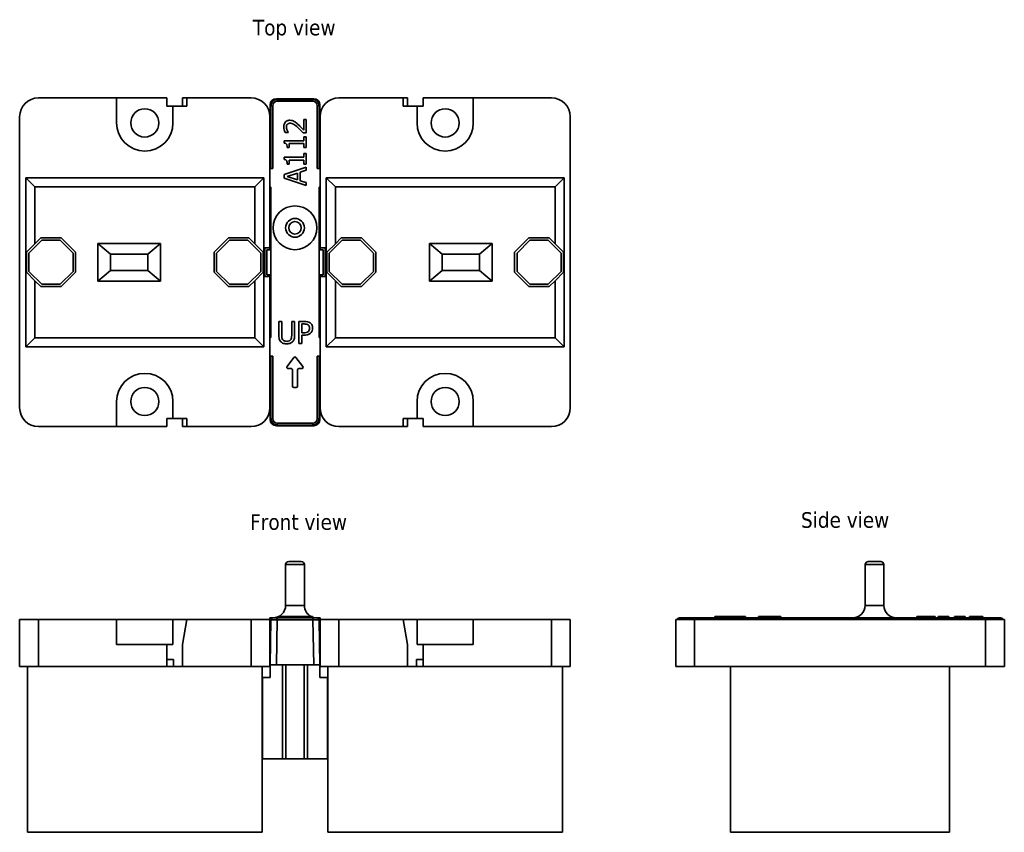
# Model space of a CAD drawing. Header units: millimetres. Extents: x 36 to 193, y 101 to 231.
import ezdxf

# ---------------------------------------------------------------- set-up
doc = ezdxf.new("R2010")
doc.units = ezdxf.units.MM
for name, color, linetype, lineweight in [('Symbol (ISO)', 7, 'Continuous', 25), ('Visible (ISO)', 7, 'Continuous', 35), ('Visible Narrow (ISO)', 7, 'Continuous', 35)]:
    doc.layers.add(name, color=color, linetype=linetype, lineweight=lineweight)
doc.styles.add('Note Text (ISO)', font='tahoma.ttf')

msp = doc.modelspace()

# ---------------------------------------------------------------- linework, layer by layer
at = {"layer": 'Visible (ISO)'}
for p, q in [((38.96, 218.24), (51.46, 218.24)), ((51.46, 218.24), (51.46, 214.24)), ((51.46, 218.24), (59.46, 218.24)), ((59.46, 216.94), (59.46, 218.24)), ((61.96, 218.24), (62.66, 218.24)), ((61.96, 218.24), (61.96, 216.94)), ((62.66, 218.24), (62.66, 216.94)), ((62.66, 218.24), (72.96, 218.24)), ((82.95, 218.12), (76.98, 218.12)), ((86.96, 218.24), (97.26, 218.24)), ((97.26, 218.24), (97.96, 218.24)), ((97.26, 216.94), (97.26, 218.24)), ((97.96, 218.24), (97.96, 216.94)), ((100.46, 218.24), (108.46, 218.24)), ((100.46, 218.24), (100.46, 216.94)), ((108.46, 218.24), (120.96, 218.24)), ((108.46, 214.24), (108.46, 218.24)), ((60.46, 216.94), (59.46, 216.94)), ((62.66, 216.94), (60.46, 216.94)), ((60.46, 214.24), (60.46, 216.94)), ((75.98, 217.12), (75.98, 215.09)), ((83.95, 215.09), (83.95, 217.12)), ((99.46, 216.94), (97.26, 216.94)), ((99.46, 216.94), (99.46, 214.24)), ((100.46, 216.94), (99.46, 216.94)), ((35.96, 168.74), (35.96, 215.24)), ((75.96, 215.24), (75.96, 206.99)), ((76.04, 215.09), (76.04, 211.89)), ((81.75, 214.81), (81.35, 214.81)), ((81.35, 214.81), (81.35, 213.09)), ((81.75, 212.65), (81.75, 214.81)), ((83.89, 211.89), (83.89, 215.09)), ((83.96, 206.99), (83.96, 215.24)), ((123.96, 215.24), (123.96, 168.74)), ((78.39, 212.73), (78.89, 212.73)), ((78.89, 212.73), (78.89, 212.75)), ((81.26, 212.65), (81.75, 212.65)), ((75.98, 211.89), (75.98, 206.99)), ((81.39, 211.39), (78.24, 211.39)), ((78.24, 211.39), (78.24, 211.03)), ((79.05, 210.3), (79.05, 210.94)), ((79.05, 210.94), (81.39, 210.94)), ((81.75, 212.01), (81.39, 212.01)), ((81.39, 212.01), (81.39, 211.39)), ((81.39, 210.94), (81.39, 210.3)), ((81.75, 210.3), (81.75, 212.01)), ((83.95, 206.99), (83.95, 211.89)), ((78.73, 210.3), (79.05, 210.3)), ((81.39, 210.3), (81.75, 210.3)), ((81.75, 209.38), (81.39, 209.38)), ((81.39, 209.38), (81.39, 208.76)), ((81.75, 207.68), (81.75, 209.38)), ((81.39, 208.76), (78.24, 208.76)), ((78.24, 208.76), (78.24, 208.4)), ((79.05, 207.68), (79.05, 208.31)), ((79.05, 208.31), (81.39, 208.31)), ((81.39, 208.31), (81.39, 207.68)), ((75.96, 206.99), (75.96, 203.99)), ((75.96, 206.99), (76.41, 206.99)), ((81.75, 207.17), (78.25, 205.99)), ((78.73, 207.68), (79.05, 207.68)), ((78.73, 205.69), (80.38, 206.23)), ((80.38, 206.23), (80.38, 205.15)), ((80.77, 206.36), (81.75, 206.68)), ((80.77, 205.02), (80.77, 206.36)), ((81.39, 207.68), (81.75, 207.68)), ((81.75, 206.68), (81.75, 207.17)), ((83.52, 206.99), (83.96, 206.99)), ((83.96, 203.99), (83.96, 206.99)), ((36.96, 205.49), (38.41, 204.05)), ((36.96, 178.49), (36.96, 205.49)), ((36.96, 205.49), (74.96, 205.49)), ((74.96, 205.49), (73.52, 204.05)), ((74.96, 205.49), (74.96, 178.49)), ((78.25, 205.99), (78.25, 205.42)), ((78.25, 205.42), (81.75, 204.24)), ((80.38, 205.15), (78.73, 205.69)), ((81.75, 204.71), (80.77, 205.02)), ((81.75, 204.24), (81.75, 204.71)), ((84.96, 205.49), (86.41, 204.05)), ((84.96, 178.49), (84.96, 205.49)), ((84.96, 205.49), (122.96, 205.49)), ((122.96, 205.49), (121.52, 204.05)), ((122.96, 205.49), (122.96, 178.49)), ((38.41, 204.05), (38.41, 194.95)), ((73.52, 204.05), (38.41, 204.05)), ((73.52, 194.95), (73.52, 204.05)), ((75.96, 203.99), (76.11, 203.99)), ((75.96, 203.99), (75.96, 194.29)), ((75.98, 203.99), (75.98, 202.49)), ((76.11, 193.99), (76.11, 203.99)), ((83.81, 203.99), (83.96, 203.99)), ((83.81, 203.99), (83.81, 193.99)), ((83.95, 202.49), (83.95, 203.99)), ((83.96, 194.29), (83.96, 203.99)), ((86.41, 204.05), (86.41, 194.95)), ((121.52, 204.05), (86.41, 204.05)), ((121.52, 194.95), (121.52, 204.05)), ((75.96, 202.42), (75.98, 202.42)), ((75.98, 202.49), (75.98, 198.49)), ((83.95, 198.49), (83.95, 202.49)), ((83.95, 202.42), (83.96, 202.42)), ((75.98, 198.56), (75.96, 198.56)), ((75.98, 198.49), (75.98, 194.4)), ((83.96, 198.56), (83.95, 198.56)), ((83.95, 194.4), (83.95, 198.49)), ((39.5, 195.52), (37.44, 193.45)), ((38.41, 194.95), (39.35, 195.89)), ((39.35, 195.89), (42.58, 195.89)), ((42.42, 195.52), (39.5, 195.52)), ((44.49, 193.45), (42.42, 195.52)), ((42.58, 195.89), (44.86, 193.61)), ((67.06, 193.61), (69.35, 195.89)), ((69.5, 195.52), (67.44, 193.45)), ((69.35, 195.89), (72.58, 195.89)), ((72.42, 195.52), (69.5, 195.52)), ((74.49, 193.45), (72.42, 195.52)), ((72.58, 195.89), (73.52, 194.95)), ((87.5, 195.52), (85.44, 193.45)), ((86.41, 194.95), (87.35, 195.89)), ((87.35, 195.89), (90.58, 195.89)), ((90.42, 195.52), (87.5, 195.52)), ((92.49, 193.45), (90.42, 195.52)), ((90.58, 195.89), (92.86, 193.61)), ((115.06, 193.61), (117.35, 195.89)), ((117.5, 195.52), (115.44, 193.45)), ((117.35, 195.89), (120.58, 195.89)), ((120.42, 195.52), (117.5, 195.52)), ((122.49, 193.45), (120.42, 195.52)), ((120.58, 195.89), (121.52, 194.95)), ((37.06, 193.61), (38.41, 194.95)), ((37.06, 190.38), (37.06, 193.61)), ((44.86, 193.61), (44.86, 190.38)), ((50.46, 193.29), (48.46, 194.99)), ((48.46, 194.99), (58.46, 194.99)), ((48.46, 188.99), (48.46, 194.99)), ((58.46, 194.99), (56.46, 193.29)), ((58.46, 194.99), (58.46, 188.99)), ((67.06, 190.38), (67.06, 193.61)), ((73.52, 194.95), (74.86, 193.61)), ((74.86, 193.61), (74.86, 190.38)), ((75.16, 189.69), (75.16, 194.29)), ((75.16, 194.29), (75.96, 194.29)), ((75.46, 193.99), (76.11, 193.99)), ((75.46, 189.99), (75.46, 193.99)), ((75.96, 194.29), (75.96, 193.99)), ((75.98, 194.4), (76.06, 193.99)), ((76.11, 193.99), (76.11, 189.99)), ((83.81, 189.99), (83.81, 193.99)), ((83.81, 193.99), (84.46, 193.99)), ((83.86, 193.99), (83.95, 194.4)), ((83.96, 193.99), (83.96, 194.29)), ((83.96, 194.29), (84.76, 194.29)), ((84.46, 193.99), (84.46, 189.99)), ((84.76, 194.29), (84.76, 189.69)), ((85.06, 193.61), (86.41, 194.95)), ((85.06, 190.38), (85.06, 193.61)), ((92.86, 193.61), (92.86, 190.38)), ((101.46, 194.99), (111.46, 194.99)), ((103.46, 193.29), (101.46, 194.99)), ((101.46, 188.99), (101.46, 194.99)), ((111.46, 194.99), (109.46, 193.29)), ((111.46, 194.99), (111.46, 188.99)), ((115.06, 190.38), (115.06, 193.61)), ((121.52, 194.95), (122.86, 193.61)), ((122.86, 193.61), (122.86, 190.38)), ((37.44, 193.45), (37.44, 190.53)), ((44.49, 190.53), (44.49, 193.45)), ((56.46, 193.29), (50.46, 193.29)), ((50.46, 190.69), (50.46, 193.29)), ((56.46, 193.29), (56.46, 190.69)), ((67.44, 193.45), (67.44, 190.53)), ((74.49, 190.53), (74.49, 193.45)), ((85.44, 193.45), (85.44, 190.53)), ((92.49, 190.53), (92.49, 193.45)), ((109.46, 193.29), (103.46, 193.29)), ((103.46, 190.69), (103.46, 193.29)), ((109.46, 193.29), (109.46, 190.69)), ((115.44, 193.45), (115.44, 190.53)), ((122.49, 190.53), (122.49, 193.45)), ((37.44, 190.53), (39.5, 188.47)), ((42.42, 188.47), (44.49, 190.53)), ((48.46, 188.99), (50.46, 190.69)), ((50.46, 190.69), (56.46, 190.69)), ((56.46, 190.69), (58.46, 188.99)), ((67.44, 190.53), (69.5, 188.47)), ((72.42, 188.47), (74.49, 190.53)), ((85.44, 190.53), (87.5, 188.47)), ((90.42, 188.47), (92.49, 190.53)), ((101.46, 188.99), (103.46, 190.69)), ((103.46, 190.69), (109.46, 190.69)), ((109.46, 190.69), (111.46, 188.99)), ((115.44, 190.53), (117.5, 188.47)), ((120.42, 188.47), (122.49, 190.53)), ((38.41, 189.03), (37.06, 190.38)), ((39.35, 188.09), (38.41, 189.03)), ((38.41, 189.03), (38.41, 179.94)), ((44.86, 190.38), (42.58, 188.09)), ((58.46, 188.99), (48.46, 188.99)), ((69.35, 188.09), (67.06, 190.38)), ((73.52, 189.03), (72.58, 188.09)), ((74.86, 190.38), (73.52, 189.03)), ((73.52, 179.94), (73.52, 189.03)), ((75.96, 189.69), (75.16, 189.69)), ((76.11, 189.99), (75.46, 189.99)), ((75.96, 189.99), (75.96, 189.69)), ((75.96, 189.69), (75.96, 179.99)), ((76.06, 189.99), (75.98, 189.59)), ((75.98, 189.59), (75.98, 185.49)), ((76.11, 179.99), (76.11, 189.99)), ((83.81, 189.99), (83.81, 179.99)), ((84.46, 189.99), (83.81, 189.99)), ((83.95, 189.59), (83.86, 189.99)), ((83.95, 185.49), (83.95, 189.59)), ((83.96, 189.69), (83.96, 189.99)), ((84.76, 189.69), (83.96, 189.69)), ((83.96, 179.99), (83.96, 189.69)), ((86.41, 189.03), (85.06, 190.38)), ((86.41, 189.03), (86.41, 179.94)), ((87.35, 188.09), (86.41, 189.03)), ((92.86, 190.38), (90.58, 188.09)), ((111.46, 188.99), (101.46, 188.99)), ((117.35, 188.09), (115.06, 190.38)), ((121.52, 189.03), (120.58, 188.09)), ((122.86, 190.38), (121.52, 189.03)), ((121.52, 179.94), (121.52, 189.03)), ((42.58, 188.09), (39.35, 188.09)), ((39.5, 188.47), (42.42, 188.47)), ((72.58, 188.09), (69.35, 188.09)), ((69.5, 188.47), (72.42, 188.47)), ((90.58, 188.09), (87.35, 188.09)), ((87.5, 188.47), (90.42, 188.47)), ((120.58, 188.09), (117.35, 188.09)), ((117.5, 188.47), (120.42, 188.47)), ((75.96, 185.42), (75.98, 185.42)), ((75.98, 185.49), (75.98, 181.49)), ((83.95, 181.49), (83.95, 185.49)), ((83.95, 185.42), (83.96, 185.42)), ((77.84, 182.53), (77.37, 182.53)), ((77.37, 182.53), (77.37, 180.35)), ((77.84, 180.35), (77.84, 182.53)), ((79.9, 182.53), (79.44, 182.53)), ((79.44, 182.53), (79.44, 180.33)), ((79.9, 180.35), (79.9, 182.53)), ((81.45, 182.53), (80.57, 182.53)), ((80.57, 182.53), (80.57, 179.03)), ((75.98, 181.56), (75.96, 181.56)), ((75.98, 181.49), (75.98, 179.99)), ((81.04, 180.73), (81.04, 182.13)), ((81.04, 182.13), (81.42, 182.13)), ((83.96, 181.56), (83.95, 181.56)), ((83.95, 179.99), (83.95, 181.49)), ((36.96, 178.49), (38.41, 179.94)), ((38.41, 179.94), (73.52, 179.94)), ((74.96, 178.49), (73.52, 179.94)), ((75.96, 179.99), (75.96, 176.99)), ((76.11, 179.99), (75.96, 179.99)), ((81.35, 180.73), (81.04, 180.73)), ((81.04, 179.03), (81.04, 180.33)), ((81.04, 180.33), (81.43, 180.33)), ((83.96, 179.99), (83.81, 179.99)), ((83.96, 176.99), (83.96, 179.99)), ((84.96, 178.49), (86.41, 179.94)), ((86.41, 179.94), (121.52, 179.94)), ((122.96, 178.49), (121.52, 179.94)), ((74.96, 178.49), (36.96, 178.49)), ((80.57, 179.03), (81.04, 179.03)), ((122.96, 178.49), (84.96, 178.49)), ((76.41, 176.99), (75.96, 176.99)), ((75.96, 176.99), (75.96, 168.74)), ((75.98, 176.99), (75.98, 172.09)), ((79.8, 176.78), (78.7, 175.31)), ((81.22, 175.31), (80.12, 176.78)), ((83.96, 176.99), (83.52, 176.99)), ((83.95, 172.09), (83.95, 176.99)), ((83.96, 168.74), (83.96, 176.99)), ((78.86, 174.99), (79.36, 174.99)), ((79.56, 174.79), (79.56, 172.19)), ((80.36, 172.19), (80.36, 174.79)), ((80.56, 174.99), (81.06, 174.99)), ((76.04, 172.09), (76.04, 168.89)), ((79.76, 171.99), (80.16, 171.99)), ((83.89, 168.89), (83.89, 172.09)), ((51.46, 169.74), (51.46, 165.74)), ((60.46, 167.04), (60.46, 169.74)), ((75.98, 168.89), (75.98, 166.86)), ((83.95, 166.86), (83.95, 168.89)), ((99.46, 169.74), (99.46, 167.04)), ((108.46, 165.74), (108.46, 169.74)), ((59.46, 167.04), (60.46, 167.04)), ((59.46, 165.74), (59.46, 167.04)), ((60.46, 167.04), (62.66, 167.04)), ((61.96, 165.74), (61.96, 167.04)), ((62.66, 167.04), (62.66, 165.74)), ((97.26, 165.74), (97.26, 167.04)), ((97.26, 167.04), (99.46, 167.04)), ((97.96, 165.74), (97.96, 167.04)), ((99.46, 167.04), (100.46, 167.04)), ((100.46, 167.04), (100.46, 165.74)), ((51.46, 165.74), (38.96, 165.74)), ((59.46, 165.74), (51.46, 165.74)), ((62.66, 165.74), (61.96, 165.74)), ((72.96, 165.74), (62.66, 165.74)), ((76.98, 165.86), (82.95, 165.86)), ((97.26, 165.74), (86.96, 165.74)), ((97.96, 165.74), (97.26, 165.74)), ((108.46, 165.74), (100.46, 165.74)), ((120.96, 165.74), (108.46, 165.74)), ((78.46, 137.18), (78.46, 143.68)), ((78.96, 144.18), (80.96, 144.18)), ((81.46, 137.18), (81.46, 143.68)), ((171.07, 137.18), (171.07, 143.68)), ((171.57, 144.18), (173.57, 144.18)), ((174.07, 137.18), (174.07, 143.68)), ((77.37, 135.18), (77.37, 135.38)), ((78.86, 135.38), (78.66, 135.38)), ((78.66, 135.18), (78.66, 135.38)), ((78.86, 135.38), (79.36, 135.38)), ((79.36, 135.38), (79.56, 135.38)), ((79.76, 135.38), (79.56, 135.38)), ((79.56, 135.18), (79.56, 135.38)), ((79.76, 135.38), (80.16, 135.38)), ((80.36, 135.38), (80.16, 135.38)), ((80.36, 135.38), (80.56, 135.38)), ((80.36, 135.18), (80.36, 135.38)), ((80.56, 135.38), (81.06, 135.38)), ((81.26, 135.38), (81.06, 135.38)), ((81.26, 135.38), (81.43, 135.38)), ((81.26, 135.18), (81.26, 135.38)), ((82.78, 135.18), (82.78, 135.38)), ((147.27, 135.38), (147.07, 135.38)), ((147.07, 135.18), (147.07, 135.38)), ((147.27, 135.38), (149.87, 135.38)), ((149.87, 135.38), (150.07, 135.38)), ((150.39, 135.38), (150.07, 135.38)), ((150.07, 135.18), (150.07, 135.38)), ((150.39, 135.38), (151.85, 135.38)), ((151.93, 135.38), (151.85, 135.38)), ((151.93, 135.18), (151.93, 135.38)), ((154.03, 135.18), (154.03, 135.38)), ((154.1, 135.38), (155.41, 135.38)), ((154.1, 135.18), (154.1, 135.38)), ((155.41, 135.18), (155.41, 135.38)), ((157.6, 135.18), (157.6, 135.38)), ((179.31, 135.38), (179.78, 135.38)), ((179.31, 135.18), (179.31, 135.38)), ((179.78, 135.38), (180.1, 135.38)), ((179.78, 135.18), (179.78, 135.38)), ((180.1, 135.38), (181.43, 135.38)), ((180.1, 135.18), (180.1, 135.38)), ((181.43, 135.38), (181.75, 135.38)), ((181.43, 135.18), (181.43, 135.38)), ((181.75, 135.38), (182.24, 135.38)), ((181.75, 135.18), (181.75, 135.38)), ((182.24, 135.18), (182.24, 135.38)), ((182.75, 135.18), (182.75, 135.38)), ((182.75, 135.38), (184.46, 135.38)), ((184.46, 135.18), (184.46, 135.38)), ((185.38, 135.18), (185.38, 135.38)), ((185.38, 135.38), (187.08, 135.38)), ((187.08, 135.18), (187.08, 135.38)), ((187.73, 135.18), (187.73, 135.38)), ((187.73, 135.38), (189.89, 135.38)), ((189.89, 135.18), (189.89, 135.38)), ((35.96, 134.93), (38.96, 134.93)), ((35.96, 127.43), (35.96, 134.93)), ((51.46, 134.93), (38.96, 134.93)), ((60.46, 134.93), (51.46, 134.93)), ((51.46, 130.93), (51.46, 134.93)), ((60.46, 130.93), (60.46, 134.93)), ((60.46, 134.93), (62.66, 134.93)), ((62.66, 134.93), (61.96, 130.93)), ((72.96, 134.93), (62.66, 134.93)), ((72.96, 134.93), (75.96, 134.93)), ((75.96, 134.93), (75.96, 135.18)), ((76.41, 135.18), (75.96, 135.18)), ((75.96, 127.43), (75.96, 134.93)), ((76.11, 134.88), (75.98, 127.68)), ((76.41, 135.18), (77.11, 135.18)), ((82.82, 135.18), (77.11, 135.18)), ((82.82, 135.18), (83.52, 135.18)), ((83.96, 135.18), (83.52, 135.18)), ((83.95, 127.68), (83.82, 134.88)), ((83.96, 134.93), (83.96, 135.18)), ((83.96, 127.43), (83.96, 134.93)), ((83.96, 134.93), (86.96, 134.93)), ((97.26, 134.93), (86.96, 134.93)), ((97.26, 134.93), (99.46, 134.93)), ((97.96, 130.93), (97.26, 134.93)), ((108.46, 134.93), (99.46, 134.93)), ((99.46, 134.93), (99.46, 130.93)), ((120.96, 134.93), (108.46, 134.93)), ((108.46, 130.93), (108.46, 134.93)), ((120.96, 134.93), (123.96, 134.93)), ((123.96, 127.43), (123.96, 134.93)), ((140.82, 134.93), (143.82, 134.93)), ((140.82, 127.43), (140.82, 134.93)), ((141.36, 135.18), (142.06, 135.18)), ((152.07, 135.18), (142.06, 135.18)), ((190.32, 134.93), (143.82, 134.93)), ((152.07, 135.18), (155.07, 135.18)), ((152.07, 134.93), (152.07, 135.18)), ((155.07, 134.93), (155.07, 135.18)), ((165.07, 135.18), (155.07, 135.18)), ((165.07, 135.18), (169.07, 135.18)), ((165.07, 134.93), (165.07, 135.18)), ((179.07, 135.18), (169.07, 135.18)), ((169.07, 135.18), (169.07, 134.93)), ((179.07, 135.18), (182.07, 135.18)), ((179.07, 134.93), (179.07, 135.18)), ((182.07, 134.93), (182.07, 135.18)), ((192.07, 135.18), (182.07, 135.18)), ((190.32, 134.93), (193.32, 134.93)), ((192.07, 135.18), (192.77, 135.18)), ((193.32, 127.43), (193.32, 134.93)), ((59.46, 130.93), (51.46, 130.93)), ((59.46, 127.43), (59.46, 130.93)), ((59.46, 130.93), (60.46, 130.93)), ((61.96, 130.93), (61.96, 127.43)), ((76.04, 130.68), (75.96, 130.68)), ((83.96, 130.68), (83.89, 130.68)), ((97.96, 127.43), (97.96, 130.93)), ((99.46, 130.93), (100.46, 130.93)), ((108.46, 130.93), (100.46, 130.93)), ((100.46, 130.93), (100.46, 127.43)), ((60.56, 128.53), (59.46, 128.53)), ((60.56, 127.43), (60.56, 128.53)), ((75.96, 127.68), (75.98, 127.68)), ((76.98, 127.68), (75.98, 127.68)), ((75.98, 127.68), (75.98, 125.68)), ((76.98, 127.68), (82.95, 127.68)), ((77.98, 113.36), (77.98, 127.68)), ((81.95, 127.68), (81.95, 113.36)), ((83.95, 127.68), (82.95, 127.68)), ((83.95, 127.68), (83.96, 127.68)), ((83.95, 125.68), (83.95, 127.68)), ((99.36, 128.53), (99.36, 127.43)), ((100.46, 128.53), (99.36, 128.53)), ((38.96, 127.43), (35.96, 127.43)), ((37.21, 100.93), (37.21, 127.43)), ((38.96, 127.43), (59.46, 127.43)), ((60.56, 127.43), (59.46, 127.43)), ((61.96, 127.43), (60.56, 127.43)), ((61.96, 127.43), (72.96, 127.43)), ((75.96, 127.43), (72.96, 127.43)), ((74.71, 100.93), (74.71, 127.43)), ((86.96, 127.43), (83.96, 127.43)), ((85.21, 100.93), (85.21, 127.43)), ((86.96, 127.43), (97.96, 127.43)), ((99.36, 127.43), (97.96, 127.43)), ((100.46, 127.43), (99.36, 127.43)), ((100.46, 127.43), (120.96, 127.43)), ((123.96, 127.43), (120.96, 127.43)), ((122.71, 100.93), (122.71, 127.43)), ((143.82, 127.43), (140.82, 127.43)), ((143.82, 127.43), (190.32, 127.43)), ((149.57, 100.93), (149.57, 127.43)), ((184.57, 100.93), (184.57, 127.43)), ((193.32, 127.43), (190.32, 127.43)), ((75.98, 125.68), (74.76, 125.68)), ((74.76, 112.68), (74.76, 125.68)), ((85.16, 125.68), (83.95, 125.68)), ((85.16, 125.68), (85.16, 112.68)), ((77.98, 112.68), (74.76, 112.68)), ((77.98, 112.68), (78.48, 112.68)), ((81.45, 112.68), (78.48, 112.68)), ((81.45, 112.68), (81.94, 112.68)), ((85.16, 112.68), (81.94, 112.68)), ((37.21, 100.93), (74.71, 100.93)), ((85.21, 100.93), (122.71, 100.93)), ((149.57, 100.93), (184.57, 100.93))]:
    msp.add_line(p, q, dxfattribs=at)
for centre, radius in [((55.96, 214.24), 2.25), ((103.96, 214.24), 2.25), ((79.96, 197.49), 1.5), ((55.96, 169.74), 2.25), ((103.96, 169.74), 2.25)]:
    msp.add_circle(centre, radius, dxfattribs=at)
for centre, radius, start, end in [((38.96, 215.24), 3, 90, 180), ((72.96, 215.24), 3, 0, 90), ((86.96, 215.24), 3, 90, 180), ((120.96, 215.24), 3, 0, 90), ((55.96, 214.24), 4.5, 180, 0), ((103.96, 214.24), 4.5, 180, 0), ((79.96, 176.66), 0.2, 36.8699, 143.1301), ((78.86, 175.19), 0.2, 143.1301, 270), ((79.36, 174.79), 0.2, 0, 90), ((80.56, 174.79), 0.2, 90, 180), ((81.06, 175.19), 0.2, 270, 36.8699), ((55.96, 169.74), 4.5, 0, 180), ((103.96, 169.74), 4.5, 0, 180), ((79.76, 172.19), 0.2, 180, 270), ((80.16, 172.19), 0.2, 270, 0), ((38.96, 168.74), 3, 180, 270), ((72.96, 168.74), 3, 270, 0), ((86.96, 168.74), 3, 180, 270), ((120.96, 168.74), 3, 270, 0), ((78.96, 143.68), 0.5, 90, 180), ((80.96, 143.68), 0.5, 0, 90), ((171.57, 143.68), 0.5, 90, 180), ((173.57, 143.68), 0.5, 0, 90), ((76.46, 137.18), 2, 270, 0), ((83.46, 137.18), 2, 180, 244.1581), ((169.07, 137.18), 2, 270, 0), ((176.07, 137.18), 2, 180, 270), ((76.41, 134.88), 0.3, 90, 179), ((83.46, 137.18), 2, 250.0582, 270), ((83.52, 134.88), 0.3, 1, 90), ((141.36, 134.88), 0.3, 90, 170.4059), ((192.77, 134.88), 0.3, 9.5941, 90)]:
    msp.add_arc(centre, radius, start, end, dxfattribs=at)
for centre, major_axis, ratio, start_param, end_param in [((76.98, 217.12), (-0.707, 0.707), 0.999695, 5.497939, 7.068431), ((82.95, 217.12), (0.707, 0.707), 0.999695, 5.497939, 7.068431), ((75.48, 215.09), (0.5, 0), 0.999848, 6.006008, 6.283185), ((75.54, 215.09), (0.5, 0), 0.999848, 5.742036, 6.283185), ((84.39, 215.09), (-0.5, 0), 0.999848, 0, 0.541149), ((84.45, 215.09), (-0.5, 0), 0.999848, 0, 0.277177), ((75.54, 211.89), (0.5, 0), 0.999848, 0, 0.541149), ((75.48, 211.89), (0.5, 0), 0.999848, 0, 0.277177), ((84.39, 211.89), (-0.5, 0), 0.999848, 5.742036, 6.283185), ((84.45, 211.89), (-0.5, 0), 0.999848, 6.006008, 6.283185), ((75.48, 172.09), (0.5, 0), 0.999848, 6.006008, 6.283185), ((75.54, 172.09), (0.5, 0), 0.999848, 5.742036, 6.283185), ((84.39, 172.09), (-0.5, 0), 0.999848, 0, 0.541149), ((84.45, 172.09), (-0.5, 0), 0.999848, 0, 0.277177), ((75.54, 168.89), (0.5, 0), 0.999848, 0, 0.541149), ((75.48, 168.89), (0.5, 0), 0.999848, 0, 0.277177), ((84.39, 168.89), (-0.5, 0), 0.999848, 5.742036, 6.283185), ((84.45, 168.89), (-0.5, 0), 0.999848, 6.006008, 6.283185), ((76.98, 166.86), (-0.707, -0.707), 0.999695, 5.497939, 7.068431), ((82.95, 166.86), (0.707, -0.707), 0.999695, 5.497939, 7.068431), ((78.48, 113.36), (0, -14.32), 0.034921, 4.712389, 4.76003), ((81.45, 113.36), (0, -14.32), 0.034921, 1.523155, 1.570796)]:
    msp.add_ellipse(centre, major_axis=major_axis, ratio=ratio, start_param=start_param, end_param=end_param, dxfattribs=at)
for points, knots in [([(79.14, 214.67), (79.06, 214.67), (78.99, 214.66), (78.85, 214.64), (78.78, 214.62), (78.62, 214.54), (78.52, 214.48), (78.38, 214.34), (78.31, 214.24), (78.2, 213.95), (78.18, 213.79), (78.18, 213.62)], [-0.2204619, -0.2204619, -0.2204619, -0.2204619, -0.1832692, -0.1832692, -0.1489931, -0.1489931, -0.0932895, -0.0932895, -0.0490544, -0.0490544, 0, 0, 0, 0]), ([(78.58, 213.59), (78.58, 213.7), (78.6, 213.78), (78.64, 213.9), (78.68, 213.96), (78.73, 214.02)], [-0.03835738, -0.03835738, -0.03835738, -0.03835738, -0.02153131, -0.02153131, 0, 0, 0, 0]), ([(78.73, 214.02), (78.75, 214.05), (78.78, 214.07), (78.84, 214.11), (78.87, 214.13), (78.95, 214.16), (79.03, 214.19), (79.16, 214.19)], [-0.1025359, -0.1025359, -0.1025359, -0.1025359, -0.0718652, -0.0718652, -0.0397138, -0.0397138, 0, 0, 0, 0]), ([(79.84, 214.49), (79.74, 214.54), (79.63, 214.59), (79.46, 214.64), (79.33, 214.67), (79.14, 214.67)], [-0.1657042, -0.1657042, -0.1657042, -0.1657042, -0.0579288, -0.0579288, 0, 0, 0, 0]), ([(79.16, 214.19), (79.26, 214.19), (79.35, 214.18), (79.53, 214.13), (79.62, 214.09), (79.92, 213.93), (80.19, 213.71), (80.41, 213.5)], [-0.1641887, -0.1641887, -0.1641887, -0.1641887, -0.1287278, -0.1287278, -0.0920122, -0.0920122, 0, 0, 0, 0]), ([(80.44, 214.02), (80.34, 214.11), (80.24, 214.2), (80.1, 214.31), (79.99, 214.4), (79.84, 214.49)], [-0.1699176, -0.1699176, -0.1699176, -0.1699176, -0.0511402, -0.0511402, 0, 0, 0, 0]), ([(81.35, 213.09), (81.22, 213.23), (81.06, 213.4), (80.82, 213.65), (80.68, 213.8), (80.44, 214.02)], [-0.201588, -0.201588, -0.201588, -0.201588, -0.0969121, -0.0969121, 0, 0, 0, 0]), ([(78.18, 213.62), (78.18, 213.46), (78.2, 213.29), (78.27, 213.06), (78.32, 212.87), (78.39, 212.73)], [-0.1589094, -0.1589094, -0.1589094, -0.1589094, -0.047502, -0.047502, 0, 0, 0, 0]), ([(78.69, 213.09), (78.66, 213.17), (78.63, 213.25), (78.6, 213.38), (78.58, 213.47), (78.58, 213.59)], [-0.1085205, -0.1085205, -0.1085205, -0.1085205, -0.0356685, -0.0356685, 0, 0, 0, 0]), ([(78.89, 212.75), (78.85, 212.8), (78.82, 212.86), (78.78, 212.93), (78.73, 213), (78.69, 213.09)], [-0.09223777, -0.09223777, -0.09223777, -0.09223777, -0.03170271, -0.03170271, 0, 0, 0, 0]), ([(80.41, 213.5), (80.56, 213.37), (80.7, 213.23), (80.92, 213.01), (81.06, 212.86), (81.26, 212.65)], [-0.2255823, -0.2255823, -0.2255823, -0.2255823, -0.0853349, -0.0853349, 0, 0, 0, 0]), ([(78.24, 211.03), (78.29, 211.02), (78.34, 211.02), (78.42, 210.99), (78.46, 210.98), (78.53, 210.94), (78.57, 210.91), (78.61, 210.85), (78.65, 210.81), (78.71, 210.61), (78.73, 210.45), (78.73, 210.3)], [-0.2309077, -0.2309077, -0.2309077, -0.2309077, -0.1751661, -0.1751661, -0.127054, -0.127054, -0.0749101, -0.0749101, -0.0448609, -0.0448609, 0, 0, 0, 0]), ([(78.24, 208.4), (78.29, 208.4), (78.34, 208.39), (78.42, 208.37), (78.46, 208.35), (78.53, 208.31), (78.57, 208.28), (78.61, 208.23), (78.65, 208.19), (78.71, 207.98), (78.73, 207.83), (78.73, 207.68)], [-0.2309077, -0.2309077, -0.2309077, -0.2309077, -0.1751661, -0.1751661, -0.127054, -0.127054, -0.0749101, -0.0749101, -0.0448609, -0.0448609, 0, 0, 0, 0]), ([(82.37, 182.31), (82.25, 182.39), (82.12, 182.45), (81.87, 182.5), (81.7, 182.53), (81.45, 182.53)], [-0.1655537, -0.1655537, -0.1655537, -0.1655537, -0.0749406, -0.0749406, 0, 0, 0, 0]), ([(81.42, 182.13), (81.52, 182.13), (81.68, 182.12), (81.9, 182.07), (81.97, 182.04), (82.04, 181.99)], [-0.06607956, -0.06607956, -0.06607956, -0.06607956, -0.02541239, -0.02541239, 0, 0, 0, 0]), ([(82.04, 181.99), (82.09, 181.96), (82.13, 181.93), (82.2, 181.84), (82.23, 181.8), (82.28, 181.66), (82.3, 181.56), (82.3, 181.46)], [-0.06202761, -0.06202761, -0.06202761, -0.06202761, -0.04566983, -0.04566983, -0.02952253, -0.02952253, 0, 0, 0, 0]), ([(82.3, 181.46), (82.3, 181.32), (82.27, 181.22), (82.21, 181.07), (82.16, 181), (82.1, 180.94)], [-0.04781316, -0.04781316, -0.04781316, -0.04781316, -0.02617004, -0.02617004, 0, 0, 0, 0]), ([(82.78, 181.47), (82.78, 181.58), (82.77, 181.69), (82.73, 181.86), (82.69, 181.94), (82.56, 182.15), (82.47, 182.24), (82.37, 182.31)], [-0.1251652, -0.1251652, -0.1251652, -0.1251652, -0.0734303, -0.0734303, -0.0384986, -0.0384986, 0, 0, 0, 0]), ([(82.48, 180.7), (82.52, 180.74), (82.57, 180.8), (82.64, 180.91), (82.68, 180.98), (82.74, 181.15), (82.78, 181.29), (82.78, 181.47)], [-0.1238658, -0.1238658, -0.1238658, -0.1238658, -0.0901991, -0.0901991, -0.0551657, -0.0551657, 0, 0, 0, 0]), ([(77.37, 180.35), (77.37, 179.93), (77.44, 179.71), (77.54, 179.48), (77.61, 179.37), (77.71, 179.28)], [-0.07407033, -0.07407033, -0.07407033, -0.07407033, -0.04037037, -0.04037037, 0, 0, 0, 0]), ([(77.99, 179.64), (77.93, 179.73), (77.89, 179.83), (77.86, 179.99), (77.84, 180.12), (77.84, 180.35)], [-0.1972312, -0.1972312, -0.1972312, -0.1972312, -0.0688359, -0.0688359, 0, 0, 0, 0]), ([(78.64, 179.35), (78.55, 179.35), (78.46, 179.36), (78.31, 179.4), (78.23, 179.42), (78.08, 179.52), (78.03, 179.57), (77.99, 179.64)], [-0.09321812, -0.09321812, -0.09321812, -0.09321812, -0.05246906, -0.05246906, -0.02323014, -0.02323014, 0, 0, 0, 0]), ([(79.29, 179.64), (79.26, 179.59), (79.22, 179.55), (79.12, 179.47), (79.06, 179.44), (78.9, 179.37), (78.77, 179.35), (78.64, 179.35)], [-0.06148842, -0.06148842, -0.06148842, -0.06148842, -0.05187671, -0.05187671, -0.0394165, -0.0394165, 0, 0, 0, 0]), ([(79.44, 180.33), (79.44, 180.11), (79.42, 179.99), (79.38, 179.82), (79.35, 179.73), (79.29, 179.64)], [-0.04999346, -0.04999346, -0.04999346, -0.04999346, -0.03171777, -0.03171777, 0, 0, 0, 0]), ([(79.57, 179.28), (79.63, 179.34), (79.68, 179.4), (79.77, 179.55), (79.81, 179.63), (79.89, 179.92), (79.9, 180.13), (79.9, 180.35)], [-0.1151431, -0.1151431, -0.1151431, -0.1151431, -0.0894245, -0.0894245, -0.0631146, -0.0631146, 0, 0, 0, 0]), ([(82.1, 180.94), (82.06, 180.9), (82.02, 180.87), (81.9, 180.8), (81.84, 180.78), (81.68, 180.74), (81.51, 180.73), (81.35, 180.73)], [-0.06789867, -0.06789867, -0.06789867, -0.06789867, -0.05945499, -0.05945499, -0.04782279, -0.04782279, 0, 0, 0, 0]), ([(81.43, 180.33), (81.78, 180.33), (81.98, 180.4), (82.23, 180.5), (82.36, 180.58), (82.48, 180.7)], [-0.08242256, -0.08242256, -0.08242256, -0.08242256, -0.04798675, -0.04798675, 0, 0, 0, 0]), ([(77.71, 179.28), (77.76, 179.22), (77.82, 179.18), (77.95, 179.1), (78.02, 179.06), (78.2, 179), (78.37, 178.96), (78.64, 178.96)], [-0.185304, -0.185304, -0.185304, -0.185304, -0.1326142, -0.1326142, -0.0782649, -0.0782649, 0, 0, 0, 0]), ([(78.64, 178.96), (78.94, 178.96), (79.11, 179.01), (79.35, 179.1), (79.47, 179.18), (79.57, 179.28)], [-0.07637679, -0.07637679, -0.07637679, -0.07637679, -0.04279104, -0.04279104, 0, 0, 0, 0]), ([(77.37, 135.38), (77.37, 135.38), (77.44, 135.38), (77.54, 135.38), (77.61, 135.38), (77.71, 135.38)], [-0.07407033, -0.07407033, -0.07407033, -0.07407033, -0.04037037, -0.04037037, 0, 0, 0, 0]), ([(77.71, 135.38), (77.76, 135.38), (77.82, 135.38), (77.95, 135.38), (78.02, 135.38), (78.2, 135.38), (78.37, 135.38), (78.64, 135.38)], [-0.185304, -0.185304, -0.185304, -0.185304, -0.1326142, -0.1326142, -0.0782649, -0.0782649, 0, 0, 0, 0]), ([(81.43, 135.38), (81.78, 135.38), (81.98, 135.38), (82.23, 135.38), (82.36, 135.38), (82.48, 135.38)], [-0.08242256, -0.08242256, -0.08242256, -0.08242256, -0.04798675, -0.04798675, 0, 0, 0, 0]), ([(82.48, 135.38), (82.52, 135.38), (82.57, 135.38), (82.64, 135.38), (82.68, 135.38), (82.74, 135.38), (82.78, 135.38), (82.78, 135.38)], [-0.1238658, -0.1238658, -0.1238658, -0.1238658, -0.0901991, -0.0901991, -0.0551657, -0.0551657, 0, 0, 0, 0]), ([(155.41, 135.38), (155.41, 135.38), (155.47, 135.38), (155.57, 135.38), (155.66, 135.38), (155.77, 135.38)], [-0.08242256, -0.08242256, -0.08242256, -0.08242256, -0.04798675, -0.04798675, 0, 0, 0, 0]), ([(155.77, 135.38), (155.82, 135.38), (155.87, 135.38), (155.99, 135.38), (156.05, 135.38), (156.22, 135.38), (156.36, 135.38), (156.55, 135.38)], [-0.1238658, -0.1238658, -0.1238658, -0.1238658, -0.0901991, -0.0901991, -0.0551657, -0.0551657, 0, 0, 0, 0]), ([(156.55, 135.38), (156.65, 135.38), (156.76, 135.38), (156.93, 135.38), (157.02, 135.38), (157.22, 135.38), (157.31, 135.38), (157.38, 135.38)], [-0.1251652, -0.1251652, -0.1251652, -0.1251652, -0.0734303, -0.0734303, -0.0384986, -0.0384986, 0, 0, 0, 0]), ([(157.38, 135.38), (157.46, 135.38), (157.52, 135.38), (157.58, 135.38), (157.6, 135.38), (157.6, 135.38)], [-0.1655537, -0.1655537, -0.1655537, -0.1655537, -0.0749406, -0.0749406, 0, 0, 0, 0])]:
    msp.add_open_spline(points, degree=3, knots=knots, dxfattribs=at)
for points in [[(78.64, 135.38), (78.65, 135.38), (78.66, 135.38), (78.66, 135.38)], [(154.03, 135.38), (154.03, 135.38), (154.07, 135.38), (154.1, 135.38)]]:
    msp.add_open_spline(points, degree=3, dxfattribs=at)
at = {"layer": 'Visible Narrow (ISO)'}
for p, q in [((77.11, 218), (76.98, 218.12)), ((77.11, 218), (77.11, 217.7)), ((82.82, 218), (77.11, 218)), ((77.11, 217.7), (82.82, 217.7)), ((82.95, 218.12), (82.82, 218)), ((82.82, 218), (82.82, 217.7)), ((75.98, 217.12), (76.11, 217)), ((76.11, 217), (76.41, 217)), ((76.11, 217), (76.11, 206.99)), ((76.41, 206.99), (76.41, 217)), ((83.52, 217), (83.52, 206.99)), ((83.82, 217), (83.52, 217)), ((83.82, 217), (83.95, 217.12)), ((83.82, 206.99), (83.82, 217)), ((76.04, 215.09), (75.98, 215.09)), ((83.95, 215.09), (83.89, 215.09)), ((75.98, 211.89), (76.04, 211.89)), ((83.89, 211.89), (83.95, 211.89)), ((76.11, 176.99), (76.11, 166.99)), ((76.41, 166.99), (76.41, 176.99)), ((83.52, 176.99), (83.52, 166.99)), ((83.82, 166.99), (83.82, 176.99)), ((76.04, 172.09), (75.98, 172.09)), ((83.95, 172.09), (83.89, 172.09)), ((75.98, 168.89), (76.04, 168.89)), ((83.89, 168.89), (83.95, 168.89)), ((76.11, 166.99), (75.98, 166.86)), ((76.11, 166.99), (76.41, 166.99)), ((83.82, 166.99), (83.52, 166.99)), ((83.95, 166.86), (83.82, 166.99)), ((76.98, 165.86), (77.11, 165.99)), ((77.11, 165.99), (77.11, 166.29)), ((82.82, 166.29), (77.11, 166.29)), ((77.11, 165.99), (82.82, 165.99)), ((82.82, 165.99), (82.82, 166.29)), ((82.82, 165.99), (82.95, 165.86)), ((81.46, 143.68), (78.46, 143.68)), ((174.07, 143.68), (171.07, 143.68)), ((78.46, 137.18), (81.46, 137.18)), ((171.07, 137.18), (174.07, 137.18)), ((77.71, 135.18), (77.71, 135.38)), ((78.64, 135.18), (78.64, 135.38)), ((78.86, 135.18), (78.86, 135.38)), ((79.36, 135.18), (79.36, 135.38)), ((79.76, 135.18), (79.76, 135.38)), ((80.16, 135.18), (80.16, 135.38)), ((80.56, 135.18), (80.56, 135.38)), ((81.06, 135.18), (81.06, 135.38)), ((81.43, 135.18), (81.43, 135.38)), ((82.48, 135.18), (82.48, 135.38)), ((147.27, 135.18), (147.27, 135.38)), ((149.87, 135.18), (149.87, 135.38)), ((150.39, 135.18), (150.39, 135.38)), ((151.85, 135.18), (151.85, 135.38)), ((155.77, 135.18), (155.77, 135.38)), ((156.55, 135.18), (156.55, 135.38)), ((157.38, 135.18), (157.38, 135.38)), ((38.96, 127.43), (38.96, 134.93)), ((72.96, 127.43), (72.96, 134.93)), ((76.98, 127.68), (77.11, 134.88)), ((77.11, 134.88), (77.11, 135.18)), ((77.11, 134.88), (82.82, 134.88)), ((82.82, 134.88), (82.82, 135.18)), ((82.82, 134.88), (82.95, 127.68)), ((86.96, 127.43), (86.96, 134.93)), ((120.96, 127.43), (120.96, 134.93)), ((142.06, 134.93), (142.06, 135.18)), ((143.82, 127.43), (143.82, 134.93)), ((190.32, 127.43), (190.32, 134.93)), ((192.07, 134.93), (192.07, 135.18)), ((78.48, 112.68), (78.48, 127.68)), ((81.45, 127.68), (81.45, 112.68))]:
    msp.add_line(p, q, dxfattribs=at)
for radius in [3.5, 1]:
    msp.add_circle((79.96, 197.49), radius, dxfattribs=at)
for centre, major_axis, ratio, start_param, end_param in [((77.11, 217), (-0.707, 0.707), 0.999878, 5.497939, 7.068431), ((77.11, 217), (-0.495, 0.495), 0.999695, 5.497939, 7.068431), ((82.82, 217), (0.707, 0.707), 0.999878, 5.497939, 7.068431), ((82.82, 217), (0.495, 0.495), 0.999695, 5.497939, 7.068431), ((77.11, 166.99), (-0.707, -0.707), 0.999878, 5.497939, 7.068431), ((77.11, 166.99), (-0.495, -0.495), 0.999695, 5.497939, 7.068431), ((82.82, 166.99), (0.707, -0.707), 0.999878, 5.497939, 7.068431), ((82.82, 166.99), (0.495, -0.495), 0.999695, 5.497939, 7.068431), ((77.11, 134.88), (1, -0.01), 0.005234, 1.571037, 3.141529), ((82.82, 134.88), (1, 0.01), 0.005234, 0.000064, 1.570556)]:
    msp.add_ellipse(centre, major_axis=major_axis, ratio=ratio, start_param=start_param, end_param=end_param, dxfattribs=at)

# ---------------------------------------------------------------- texts
at = {"layer": 'Symbol (ISO)', "char_height": 2.5, "attachment_point": 1, "style": 'Note Text (ISO)'}
for s, insert, width in [('{Top view}', (73.23, 230.73), 13.7054), ('{Front view}', (72.8, 151.74), 15.8975), ('{Side view}', (160.82, 152.07), 14.3416)]:
    msp.add_mtext(s, dxfattribs=dict(at, insert=insert, width=width))

doc.saveas('drawing.dxf')
